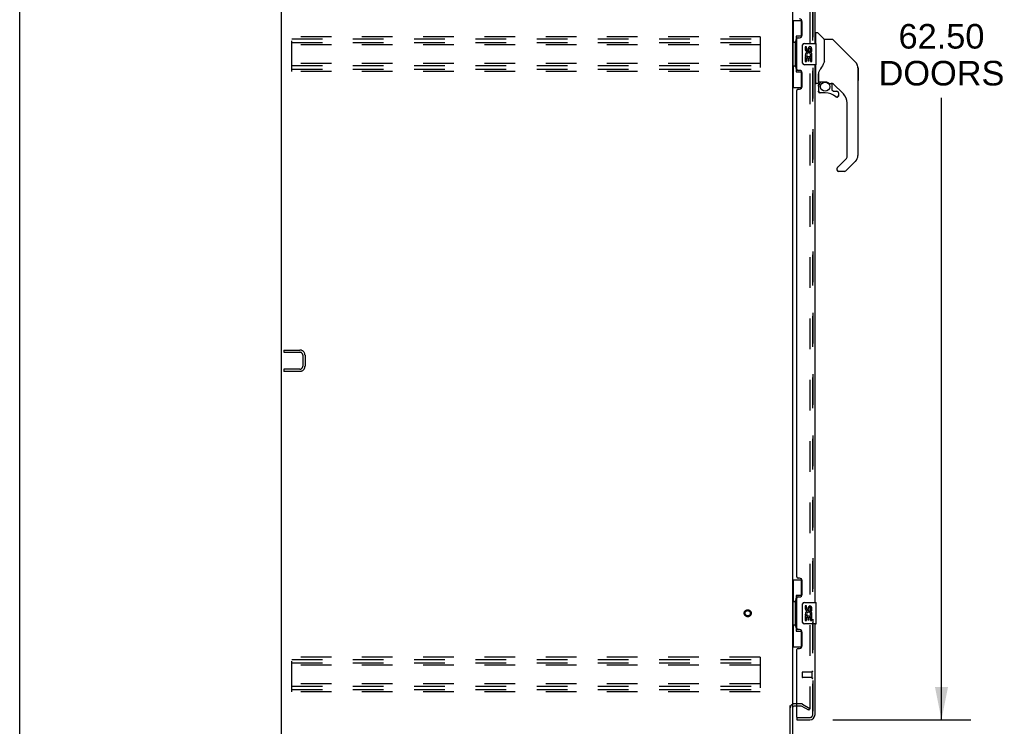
# Model space of a CAD drawing. Header units: inches. Extents: x 0 to 262, y 0 to 169.
# Tile 2 of 33: x 0 to 46, y 57 to 90. Entities that reach past the tile are written whole.
import ezdxf

# ---------------------------------------------------------------- set-up
doc = ezdxf.new("R2010")
doc.units = ezdxf.units.IN
doc.header["$LTSCALE"] = 14.384615
doc.header["$MEASUREMENT"] = 0
doc.linetypes.add('HIDDEN', pattern=[0.2, 0.1, -0.1])
doc.layers.get('0').update_dxf_attribs({"linetype": 'CONTINUOUS'})
for name, color, linetype in [('DEFAULT_2', 8, 'HIDDEN'), ('DIMENSIONS', 7, 'CONTINUOUS'), ('LEFTHAND_DOOR_ASSEMBLY', 7, 'CONTINUOUS'), ('RIGHTHAND_DOOR_ASSEMBLY', 7, 'CONTINUOUS')]:
    doc.layers.add(name, color=color, linetype=linetype)
doc.styles.get("Standard").update_dxf_attribs({"font": 'arial.ttf'})
doc.dimstyles.new('DIMSTYLE_1', dxfattribs={"dimtxt": 1.153846, "dimasz": 1.538462, "dimexe": 0.09, "dimexo": 0.07, "dimgap": 0.0375, "dimtad": 0, "dimtih": 1, "dimtoh": 1, "dimzin": 4, "dimdsep": 46, "dimtxsty": 'Standard', "dimblk": '_FILLED', "dimblk1": '_FILLED', "dimblk2": '_FILLED', "dimcen": 0.09, "dimadec": 3, "dimazin": 1, "dimtfac": 1, "dimtdec": 3, "dimtofl": 0, "dimtmove": 0, "dimatfit": 3, "dimldrblk": '_FILLED', "dimfxl": 0, "dimtolj": 1, "dimtzin": 4, "dimarcsym": 0})

# ---------------------------------------------------------------- blocks, each defined once
blk = doc.blocks.new('_FILLED')
at = {"color": 0, "linetype": 'ByBlock'}
blk.add_solid([(0, 0), (-1, 0.2), (-1, -0.2)], dxfattribs=at)
blk = doc.blocks.new('*D10')
at = {"layer": 'DIMENSIONS', "color": 2, "linetype": 'Continuous'}
for p, q in [((38.187, 119.523), (44.681, 119.523)), ((43.297, 119.523), (43.297, 90.26)), ((43.297, 57.023), (43.297, 86.221)), ((38.187, 57.023), (44.681, 57.023))]:
    blk.add_line(p, q, dxfattribs=at)
at = {"layer": 'DIMENSIONS', "color": 2, "linetype": 'Continuous', "xscale": 1.5384615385, "yscale": 1.5384615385, "zscale": 1.5384615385}
for p, rotation in [((43.297, 119.523), 90), ((43.297, 57.023), 270)]:
    blk.add_blockref('_FILLED', p, dxfattribs=dict(at, rotation=rotation))
at = {"layer": 'DIMENSIONS', "color": 2, "linetype": 'Continuous', "insert": (43.297, 89.683), "char_height": 1.1538, "width": 5.9022, "attachment_point": 2, "line_spacing_factor": 0.9}
blk.add_mtext('62.50\\PDOORS', dxfattribs=at)

msp = doc.modelspace()

# ---------------------------------------------------------------- linework, layer by layer
at = {"color": 7, "linetype": 'Continuous'}
msp.add_line((0, 0), (0, 169.231), dxfattribs=at)
at = {"color": 3, "linetype": 'Continuous'}
for p, q in [((12.299, 50.377), (12.299, 122.169)), ((36.299, 118.825), (36.299, 57.721)), ((36.195, 50.467), (36.195, 57.691)), ((36.299, 57.69), (36.299, 50.462)), ((36.503, 57.669), (36.384, 57.669))]:
    msp.add_line(p, q, dxfattribs=at)
msp.add_arc((36.384, 57.584), 0.085, 90, 180, dxfattribs=at)
at = {"layer": 'DEFAULT_2', "color": 8, "linetype": 'HIDDEN'}
for p, q in [((37.111, 119.008), (37.111, 57.539)), ((12.778, 87.461), (12.778, 89.086)), ((34.778, 89.086), (12.778, 89.086)), ((12.778, 88.982), (34.778, 88.982)), ((12.778, 88.815), (34.778, 88.815)), ((34.778, 89.086), (34.778, 87.461)), ((34.778, 88.711), (12.778, 88.711)), ((34.778, 87.836), (12.778, 87.836)), ((12.778, 87.732), (34.778, 87.732)), ((12.778, 87.565), (34.778, 87.565)), ((34.778, 87.461), (12.778, 87.461)), ((12.403, 74.377), (12.403, 74.273)), ((12.403, 74.377), (13.156, 74.377)), ((12.403, 74.273), (13.156, 74.273)), ((13.299, 74.131), (13.299, 73.624)), ((13.403, 74.131), (13.403, 73.624)), ((12.403, 73.481), (12.403, 73.377)), ((13.156, 73.481), (12.403, 73.481)), ((13.156, 73.377), (12.403, 73.377)), ((34.778, 59.961), (12.778, 59.961)), ((12.778, 58.336), (12.778, 59.961)), ((12.778, 59.857), (34.778, 59.857)), ((12.778, 59.69), (34.778, 59.69)), ((34.778, 59.961), (34.778, 58.336)), ((34.778, 59.586), (12.778, 59.586)), ((34.778, 58.711), (12.778, 58.711)), ((12.778, 58.607), (34.778, 58.607)), ((12.778, 58.44), (34.778, 58.44)), ((34.778, 58.336), (12.778, 58.336)), ((36.299, 57.721), (36.299, 57.69)), ((36.703, 57.773), (36.384, 57.773)), ((36.703, 57.669), (36.503, 57.669)), ((37.059, 57.469), (36.72, 57.665)), ((36.772, 57.755), (37.111, 57.559)), ((37.059, 57.469), (37.111, 57.559)), ((37.086, 57.521), (37.088, 57.52))]:
    msp.add_line(p, q, dxfattribs=at)
for points in [[(37.094, 57.519), (37.094, 57.519), (37.092, 57.519), (37.09, 57.52), (37.088, 57.52)], [(37.111, 57.539), (37.111, 57.537), (37.111, 57.535), (37.11, 57.532), (37.11, 57.53), (37.109, 57.528), (37.107, 57.526), (37.106, 57.525), (37.105, 57.523), (37.103, 57.522), (37.101, 57.521), (37.1, 57.52), (37.098, 57.519), (37.096, 57.519), (37.094, 57.519)]]:
    msp.add_lwpolyline(points, dxfattribs=at)
for radius in [0.164, 0.124]:
    msp.add_circle((34.195, 62.023), radius, dxfattribs=at)
for centre, radius, start, end in [((13.156, 74.131), 0.246, 0, 90), ((13.156, 74.131), 0.142, 0, 90), ((13.156, 73.624), 0.246, 270, 360), ((13.156, 73.624), 0.142, 270, 360), ((36.384, 57.584), 0.189, 90, 180), ((36.703, 57.636), 0.137, 60, 90), ((36.703, 57.636), 0.033, 60, 90)]:
    msp.add_arc(centre, radius, start, end, dxfattribs=at)
at = {"layer": 'LEFTHAND_DOOR_ASSEMBLY', "color": 8, "linetype": 'HIDDEN'}
for p, q in [((37.253, 57.27), (37.253, 119.277)), ((36.753, 59.241), (36.753, 59.013)), ((37.21, 59.251), (36.763, 59.251)), ((37.21, 59.269), (37.21, 58.985)), ((37.21, 59.003), (36.763, 59.003)), ((36.523, 57.127), (37.11, 57.127))]:
    msp.add_line(p, q, dxfattribs=at)
at = {"layer": 'LEFTHAND_DOOR_ASSEMBLY', "color": 3, "linetype": 'Continuous'}
for p, q in [((37.357, 88.773), (37.357, 114.023)), ((36.753, 89.171), (36.753, 89.791)), ((36.503, 87.566), (36.503, 88.981)), ((36.563, 89.041), (36.623, 89.041)), ((36.623, 87.506), (36.563, 87.506)), ((37.357, 62.523), (37.357, 87.773)), ((36.753, 86.756), (36.753, 87.376)), ((36.503, 63.731), (36.503, 86.566)), ((36.563, 86.626), (36.623, 86.626)), ((36.623, 63.671), (36.563, 63.671)), ((36.753, 62.921), (36.753, 63.541)), ((36.503, 61.316), (36.503, 62.731)), ((36.563, 62.791), (36.623, 62.791)), ((37.357, 57.27), (37.357, 61.523)), ((36.623, 61.256), (36.563, 61.256)), ((36.753, 60.506), (36.753, 61.126)), ((36.503, 57.147), (36.503, 60.316)), ((36.563, 60.376), (36.623, 60.376)), ((36.503, 57.023), (37.11, 57.023))]:
    msp.add_line(p, q, dxfattribs=at)
at = {"layer": 'LEFTHAND_DOOR_ASSEMBLY', "color": 7, "linetype": 'Continuous'}
for p, q in [((36.299, 89.848), (36.739, 89.848)), ((36.338, 89.848), (36.338, 88.823)), ((36.703, 89.848), (36.703, 89.069)), ((37.396, 88.773), (37.396, 89.27)), ((37.404, 89.277), (37.459, 89.277)), ((37.781, 88.971), (37.486, 89.266)), ((36.316, 88.823), (36.439, 88.823)), ((36.316, 88.823), (36.316, 87.723)), ((36.439, 88.854), (36.439, 88.874)), ((36.439, 87.723), (36.439, 88.823)), ((36.703, 89.113), (36.476, 89.113)), ((36.476, 89.113), (36.476, 87.433)), ((37.396, 89.218), (37.357, 89.218)), ((37.79, 88.95), (37.79, 87.899)), ((37.798, 87.911), (37.798, 88.955)), ((38.159, 88.962), (37.806, 88.962)), ((38.214, 88.939), (39.257, 87.897)), ((36.762, 87.873), (36.762, 88.673)), ((36.862, 88.773), (37.402, 88.773)), ((36.962, 88.619), (36.899, 88.619)), ((36.899, 88.619), (36.899, 88.483)), ((36.962, 88.483), (36.962, 88.619)), ((37.027, 88.545), (37.027, 88.476)), ((37.088, 88.483), (37.088, 88.525)), ((37.151, 88.525), (37.151, 88.389)), ((37.151, 88.389), (37.214, 88.389)), ((37.214, 88.389), (37.214, 88.525)), ((37.417, 87.788), (37.417, 88.758)), ((36.918, 88.158), (36.899, 88.158)), ((36.899, 88.158), (36.899, 87.928)), ((36.899, 87.928), (36.962, 87.928)), ((36.952, 88.158), (36.979, 88.177)), ((36.952, 88.158), (37.214, 88.158)), ((36.962, 88.095), (37.027, 88.095)), ((36.962, 87.928), (36.962, 88.095)), ((37.027, 88.095), (37.027, 87.959)), ((37.027, 87.959), (37.088, 87.959)), ((37.088, 88.095), (37.151, 88.095)), ((37.088, 87.959), (37.088, 88.095)), ((37.143, 88.194), (37.201, 88.169)), ((37.151, 88.095), (37.151, 87.928)), ((37.151, 87.928), (37.214, 87.928)), ((37.214, 87.928), (37.214, 88.158)), ((37.797, 87.919), (37.776, 87.862)), ((38.952, 88.202), (38.952, 88.202)), ((39.258, 87.896), (38.992, 88.162)), ((36.316, 87.723), (36.439, 87.723)), ((36.338, 87.723), (36.338, 86.698)), ((36.439, 87.673), (36.439, 87.693)), ((36.476, 87.433), (36.703, 87.433)), ((36.703, 87.478), (36.703, 86.698)), ((37.402, 87.773), (36.862, 87.773)), ((37.396, 86.903), (37.396, 87.773)), ((39.324, 87.807), (39.325, 87.806)), ((39.373, 87.618), (39.373, 83.515)), ((39.38, 87.622), (39.38, 87.035)), ((37.396, 86.955), (37.357, 86.955)), ((37.514, 87.344), (37.514, 87.336)), ((37.514, 87.336), (37.514, 86.935)), ((37.514, 87.252), (37.515, 87.259)), ((37.515, 87.265), (37.516, 87.272)), ((37.515, 87.259), (37.515, 87.265)), ((37.516, 87.272), (37.517, 87.278)), ((37.517, 87.278), (37.519, 87.285)), ((37.523, 87.367), (37.522, 87.342)), ((37.522, 86.987), (37.522, 87.342)), ((37.542, 86.967), (37.837, 86.967)), ((37.641, 86.967), (37.576, 86.902)), ((36.299, 86.698), (36.739, 86.698)), ((37.475, 86.895), (37.404, 86.895)), ((37.518, 86.762), (37.518, 86.525)), ((37.52, 86.762), (37.529, 86.762)), ((37.529, 86.525), (37.52, 86.525)), ((37.581, 86.896), (37.579, 86.898)), ((37.584, 86.894), (37.581, 86.896)), ((38.034, 86.895), (38.11, 86.895)), ((38.148, 86.892), (38.148, 86.608)), ((38.152, 86.6), (38.223, 86.528)), ((38.688, 86.399), (38.193, 86.894)), ((38.232, 86.525), (38.384, 86.525)), ((37.833, 86.446), (37.597, 86.446)), ((38.393, 86.251), (38.384, 86.25)), ((38.461, 86.327), (38.452, 86.327)), ((38.461, 86.327), (38.461, 86.318)), ((38.463, 86.446), (38.463, 86.327)), ((38.861, 83.43), (38.861, 85.982)), ((38.406, 82.943), (38.838, 83.374)), ((38.388, 82.9), (38.388, 82.84)), ((39.257, 83.237), (38.805, 82.785)), ((38.749, 82.762), (38.467, 82.762)), ((36.299, 63.598), (36.739, 63.598)), ((36.338, 63.598), (36.338, 62.573)), ((36.703, 63.598), (36.703, 62.819)), ((36.316, 62.573), (36.439, 62.573)), ((36.316, 62.573), (36.316, 61.473)), ((36.439, 62.604), (36.439, 62.624)), ((36.439, 61.473), (36.439, 62.573)), ((36.703, 62.863), (36.476, 62.863)), ((36.476, 62.863), (36.476, 61.183)), ((36.862, 62.523), (37.402, 62.523)), ((37.417, 61.538), (37.417, 62.508)), ((36.762, 61.623), (36.762, 62.423)), ((36.962, 62.369), (36.899, 62.369)), ((36.899, 62.369), (36.899, 62.233)), ((36.962, 62.233), (36.962, 62.369)), ((37.027, 62.295), (37.027, 62.226)), ((37.088, 62.233), (37.088, 62.275)), ((37.151, 62.275), (37.151, 62.139)), ((37.151, 62.139), (37.214, 62.139)), ((37.214, 62.139), (37.214, 62.275)), ((37.402, 61.523), (36.862, 61.523)), ((36.918, 61.908), (36.899, 61.908)), ((36.899, 61.908), (36.899, 61.678)), ((36.899, 61.678), (36.962, 61.678)), ((36.952, 61.908), (36.979, 61.927)), ((36.952, 61.908), (37.214, 61.908)), ((36.962, 61.845), (37.027, 61.845)), ((36.962, 61.678), (36.962, 61.845)), ((37.027, 61.845), (37.027, 61.709)), ((37.027, 61.709), (37.088, 61.709)), ((37.088, 61.845), (37.151, 61.845)), ((37.088, 61.709), (37.088, 61.845)), ((37.143, 61.944), (37.201, 61.919)), ((37.151, 61.845), (37.151, 61.678)), ((37.151, 61.678), (37.214, 61.678)), ((37.214, 61.678), (37.214, 61.908)), ((36.316, 61.473), (36.439, 61.473)), ((36.338, 61.473), (36.338, 60.448)), ((36.439, 61.423), (36.439, 61.443)), ((36.476, 61.183), (36.703, 61.183)), ((36.703, 61.228), (36.703, 60.448)), ((36.299, 60.448), (36.739, 60.448)), ((36.503, 57.127), (36.523, 57.127)), ((36.503, 57.127), (36.503, 57.023))]:
    msp.add_line(p, q, dxfattribs=at)
for points in [[(36.476, 89.09), (36.476, 89.086), (36.476, 89.083), (36.477, 89.079), (36.479, 89.074), (36.48, 89.07), (36.482, 89.064), (36.485, 89.059), (36.488, 89.053), (36.491, 89.047), (36.495, 89.04), (36.499, 89.032), (36.504, 89.024), (36.509, 89.016), (36.512, 89.012)], [(38.214, 88.939), (38.207, 88.946), (38.198, 88.952), (38.189, 88.956), (38.179, 88.96), (38.169, 88.962), (38.159, 88.962)], [(36.762, 88.673), (36.762, 88.68), (36.763, 88.686), (36.764, 88.692), (36.765, 88.698), (36.767, 88.704), (36.769, 88.71)], [(36.769, 87.837), (36.767, 87.843), (36.765, 87.849), (36.764, 87.855), (36.763, 87.861), (36.762, 87.867), (36.762, 87.873)], [(37.79, 88.087), (37.792, 88.086), (37.794, 88.085), (37.796, 88.083), (37.797, 88.082), (37.798, 88.081), (37.798, 88.08)], [(39.365, 87.695), (39.358, 87.726), (39.344, 87.766), (39.326, 87.804), (39.304, 87.84), (39.279, 87.873), (39.258, 87.896)], [(36.512, 87.534), (36.509, 87.531), (36.504, 87.523), (36.499, 87.515), (36.495, 87.507), (36.491, 87.5), (36.488, 87.494), (36.485, 87.488), (36.482, 87.482), (36.48, 87.477), (36.479, 87.473), (36.477, 87.468), (36.476, 87.464), (36.476, 87.461), (36.476, 87.457)], [(37.575, 87.512), (37.565, 87.496), (37.55, 87.467), (37.537, 87.435), (37.528, 87.401), (37.523, 87.367)], [(37.776, 87.862), (37.746, 87.793), (37.71, 87.723), (37.668, 87.651), (37.621, 87.578), (37.575, 87.512)], [(37.519, 87.285), (37.52, 87.288), (37.521, 87.292), (37.522, 87.296), (37.522, 87.297)], [(37.837, 86.967), (37.84, 86.967), (37.854, 86.966), (37.867, 86.965), (37.88, 86.963), (37.893, 86.961), (37.905, 86.958), (37.916, 86.954), (37.927, 86.951), (37.937, 86.947), (37.946, 86.943), (37.955, 86.939), (37.963, 86.934), (37.97, 86.93), (37.977, 86.927), (37.983, 86.923), (37.989, 86.919), (37.994, 86.916), (37.998, 86.913), (38.006, 86.908)], [(37.52, 86.762), (37.521, 86.778), (37.523, 86.793), (37.526, 86.808), (37.53, 86.823), (37.535, 86.837), (37.542, 86.851), (37.549, 86.864), (37.558, 86.877), (37.567, 86.889), (37.577, 86.9)], [(37.597, 86.448), (37.588, 86.449), (37.58, 86.45), (37.572, 86.453), (37.564, 86.456), (37.556, 86.46), (37.549, 86.465), (37.543, 86.471), (37.537, 86.477), (37.532, 86.484), (37.528, 86.492), (37.525, 86.5), (37.522, 86.508), (37.521, 86.516), (37.52, 86.525)], [(37.584, 86.894), (37.574, 86.883), (37.565, 86.872), (37.557, 86.859), (37.55, 86.847), (37.544, 86.833), (37.539, 86.82), (37.535, 86.806), (37.532, 86.791), (37.53, 86.777), (37.529, 86.762)], [(37.529, 86.525), (37.53, 86.517), (37.531, 86.51), (37.533, 86.502), (37.536, 86.495), (37.54, 86.489), (37.544, 86.483), (37.549, 86.477), (37.555, 86.472), (37.561, 86.468), (37.568, 86.464), (37.575, 86.461), (37.582, 86.459), (37.589, 86.458), (37.597, 86.457)], [(37.579, 86.898), (37.579, 86.899), (37.578, 86.9), (37.578, 86.9), (37.577, 86.9)], [(38.006, 86.908), (38.01, 86.905), (38.013, 86.903), (38.016, 86.902), (38.019, 86.9), (38.022, 86.899), (38.024, 86.897), (38.028, 86.896), (38.032, 86.896)], [(37.597, 86.448), (37.597, 86.448), (37.597, 86.449), (37.597, 86.45), (37.597, 86.451), (37.597, 86.452), (37.597, 86.454), (37.597, 86.457)], [(38.384, 86.25), (38.376, 86.251), (38.367, 86.252), (38.358, 86.255), (38.35, 86.258), (38.343, 86.262), (38.336, 86.268)], [(38.341, 86.274), (38.348, 86.27), (38.354, 86.266), (38.361, 86.263), (38.369, 86.261), (38.376, 86.259), (38.384, 86.259), (38.391, 86.259), (38.399, 86.26), (38.406, 86.263), (38.413, 86.265), (38.42, 86.269), (38.426, 86.273), (38.432, 86.278), (38.437, 86.284), (38.442, 86.29), (38.446, 86.297), (38.449, 86.304), (38.451, 86.311), (38.452, 86.319), (38.452, 86.327)], [(38.461, 86.318), (38.459, 86.31), (38.457, 86.301), (38.454, 86.293), (38.449, 86.286), (38.444, 86.279), (38.439, 86.273), (38.432, 86.267), (38.425, 86.262), (38.418, 86.258), (38.41, 86.254), (38.401, 86.252), (38.393, 86.251)], [(38.406, 82.943), (38.405, 82.942), (38.405, 82.941), (38.404, 82.94), (38.403, 82.939), (38.402, 82.938), (38.401, 82.937)], [(36.476, 62.84), (36.476, 62.836), (36.476, 62.833), (36.477, 62.829), (36.479, 62.824), (36.48, 62.82), (36.482, 62.814), (36.485, 62.809), (36.488, 62.803), (36.491, 62.797), (36.495, 62.79), (36.499, 62.782), (36.504, 62.774), (36.509, 62.766), (36.512, 62.762)], [(36.762, 62.423), (36.762, 62.43), (36.763, 62.436), (36.764, 62.442), (36.765, 62.448), (36.767, 62.454), (36.769, 62.46)], [(36.769, 61.587), (36.767, 61.593), (36.765, 61.599), (36.764, 61.605), (36.763, 61.611), (36.762, 61.617), (36.762, 61.623)], [(36.512, 61.284), (36.509, 61.281), (36.504, 61.273), (36.499, 61.265), (36.495, 61.257), (36.491, 61.25), (36.488, 61.244), (36.485, 61.238), (36.482, 61.232), (36.48, 61.227), (36.479, 61.223), (36.477, 61.218), (36.476, 61.214), (36.476, 61.211), (36.476, 61.207)]]:
    msp.add_lwpolyline(points, dxfattribs=at)
msp.add_circle((37.833, 86.741), 0.217, dxfattribs=at)
at = {"layer": 'LEFTHAND_DOOR_ASSEMBLY', "color": 3, "linetype": 'Continuous'}
for centre, radius, start, end in [((36.623, 89.791), 0.13, 0, 90), ((36.563, 88.981), 0.06, 90, 180), ((36.623, 89.171), 0.13, 270, 360), ((36.563, 87.566), 0.06, 180, 270), ((36.623, 87.376), 0.13, 0, 90), ((36.563, 86.566), 0.06, 90, 180), ((36.623, 86.756), 0.13, 270, 360), ((36.563, 63.731), 0.06, 180, 270), ((36.623, 63.541), 0.13, 0, 90), ((36.623, 62.921), 0.13, 270, 360), ((36.563, 62.731), 0.06, 90, 180), ((36.563, 61.316), 0.06, 180, 270), ((36.623, 61.126), 0.13, 0, 90), ((36.563, 60.316), 0.06, 90, 180), ((36.623, 60.506), 0.13, 270, 360), ((36.523, 57.147), 0.02, 180, 270), ((37.11, 57.27), 0.246, 270, 360)]:
    msp.add_arc(centre, radius, start, end, dxfattribs=at)
at = {"layer": 'LEFTHAND_DOOR_ASSEMBLY', "color": 7, "linetype": 'Continuous'}
for centre, radius, start, end in [((37.404, 89.27), 0.00787, 90, 180), ((37.459, 89.238), 0.0394, 45, 90), ((37.76, 88.95), 0.0295, 0, 45), ((37.806, 88.955), 0.00787, 90, 180), ((36.862, 88.673), 0.1, 90, 158.7946), ((36.994, 88.483), 0.0943, 180, 360), ((37.057, 88.231), 0.157, 336.5966, 161.8791), ((36.994, 88.483), 0.0314, 180, 261.2295), ((36.993, 88.488), 0.0362, 263.4285, 341.7628), ((37.12, 88.525), 0.0943, 68.6999, 167.4338), ((37.119, 88.525), 0.0314, 0, 180.0485), ((37.12, 88.525), 0.0943, 0, 68.6704), ((37.402, 88.758), 0.015, 0, 90), ((37.778, 88.781), 0.0197, 306.994, 360), ((37.053, 88.231), 0.154, 161.4199, 206.1963), ((37.057, 88.231), 0.157, 205.737, 207.8532), ((37.057, 88.231), 0.0943, 336.5966, 215.1122), ((38.979, 87.618), 0.394, 20.9479, 45), ((36.862, 87.873), 0.1, 201.205, 270), ((37.402, 87.788), 0.015, 270, 360), ((38.979, 87.618), 0.394, 0, 11.2904), ((39.36, 87.622), 0.0197, 0, 51.7801), ((37.542, 86.987), 0.0197, 180, 270), ((39.36, 87.035), 0.0197, 310.2179, 360), ((37.404, 86.903), 0.00787, 180, 270), ((37.475, 86.935), 0.0394, 270, 360), ((37.715, 86.762), 0.197, 135, 180), ((37.597, 86.525), 0.0787, 180, 270), ((38.11, 86.699), 0.197, 50.6498, 90), ((38.16, 86.608), 0.0118, 180, 225), ((38.232, 86.537), 0.0118, 225, 270), ((38.384, 86.446), 0.0787, 0, 90), ((37.833, 85.659), 0.787, 50.4788, 90), ((38.384, 86.327), 0.0787, 230.4788, 360), ((38.27, 85.982), 0.591, 0, 45), ((38.782, 83.43), 0.0787, 315, 360), ((38.979, 83.515), 0.394, 315, 360), ((38.447, 82.9), 0.0591, 141.1326, 180), ((38.467, 82.84), 0.0787, 180, 270), ((38.749, 82.84), 0.0787, 270, 315), ((36.862, 62.423), 0.1, 90, 158.7946), ((37.402, 62.508), 0.015, 0, 90), ((36.994, 62.233), 0.0943, 180, 360), ((37.053, 61.981), 0.154, 161.4199, 206.1963), ((37.057, 61.981), 0.157, 336.5966, 161.8791), ((36.994, 62.233), 0.0314, 180, 261.2295), ((37.057, 61.981), 0.0943, 336.5966, 215.1122), ((36.993, 62.238), 0.0362, 263.4285, 341.7628), ((37.12, 62.275), 0.0943, 68.6999, 167.4338), ((37.119, 62.275), 0.0314, 0, 180.0485), ((37.12, 62.275), 0.0943, 0, 68.6704), ((36.862, 61.623), 0.1, 201.205, 270), ((37.057, 61.981), 0.157, 205.737, 207.8532), ((37.402, 61.538), 0.015, 270, 360), ((37.193, 57.413), 0.26, 267.3764, 270)]:
    msp.add_arc(centre, radius, start, end, dxfattribs=at)
at = {"layer": 'LEFTHAND_DOOR_ASSEMBLY', "color": 8, "linetype": 'HIDDEN'}
for centre, radius, start, end in [((36.763, 59.241), 0.01, 90, 180), ((37.231, 59.269), 0.0215, 0, 180), ((36.763, 59.013), 0.01, 180, 270), ((37.231, 58.985), 0.0215, 180, 360), ((37.11, 57.27), 0.142, 270, 360)]:
    msp.add_arc(centre, radius, start, end, dxfattribs=at)
at = {"layer": 'LEFTHAND_DOOR_ASSEMBLY', "color": 7, "linetype": 'Continuous'}
for centre, start_param, end_param in [((36.543, 88.864), 0.699287, 1.51401), ((36.543, 88.864), -4.655602, -3.84088), ((36.543, 87.683), 0.699287, 1.51401), ((36.543, 87.683), -4.655602, -3.84088), ((36.543, 62.614), 0.699287, 1.51401), ((36.543, 62.614), -4.655602, -3.84088), ((36.543, 61.433), 0.699287, 1.51401), ((36.543, 61.433), -4.655602, -3.84088)]:
    msp.add_ellipse(centre, major_axis=(0, 0.18), ratio=0.579493, start_param=start_param, end_param=end_param, dxfattribs=at)
at = {"layer": 'RIGHTHAND_DOOR_ASSEMBLY', "color": 8, "linetype": 'HIDDEN'}
for p, q in [((37.253, 119.277), (37.253, 57.27)), ((36.523, 57.127), (37.11, 57.127))]:
    msp.add_line(p, q, dxfattribs=at)
msp.add_arc((37.11, 57.27), 0.142, 270, 360, dxfattribs=at)

# ---------------------------------------------------------------- dimensions: what is measured, and where the dimension line sits
at = {"layer": 'DIMENSIONS', "color": 2, "linetype": 'Continuous'}
dim = msp.add_linear_dim(base=(43.297, 57.023), p1=(38.117, 119.523), p2=(38.117, 57.023), angle=270, text='<>\\PDOORS', dimstyle='DIMSTYLE_1', dxfattribs=at)
dim.commit()
dim.dimension.update_dxf_attribs({"geometry": '*D10', "text_midpoint": (43.297, 88.24), "dimtype": 160})

doc.saveas('drawing.dxf')
